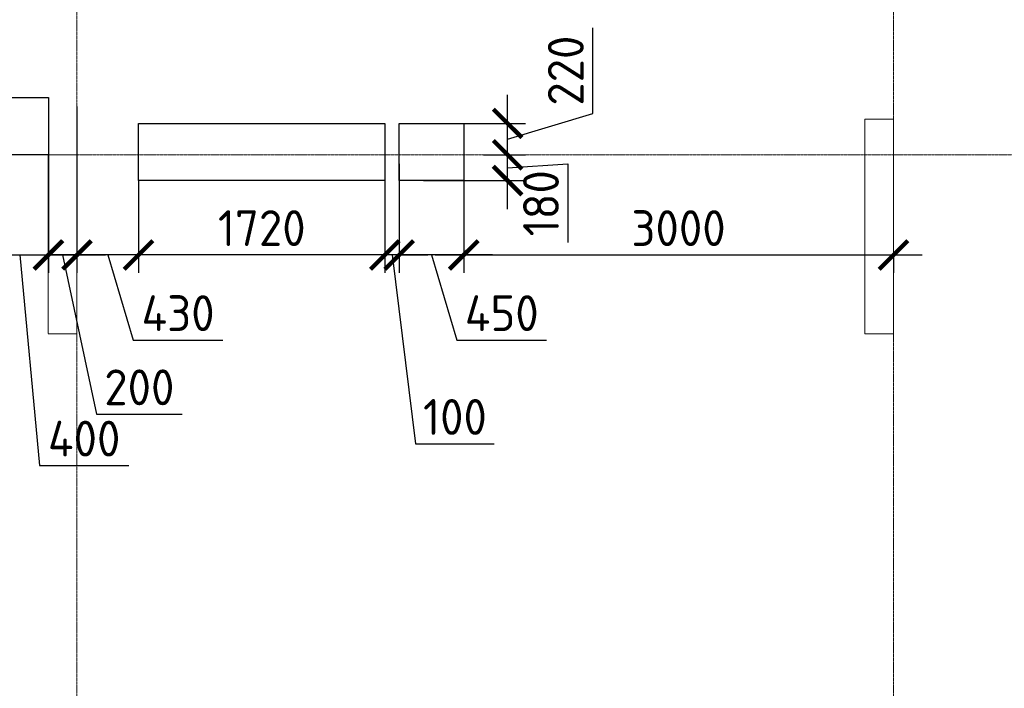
# Model space of a CAD drawing. Header units: millimetres. Extents: x -42044588 to 856694, y -806701 to 941911.
# Tile 127 of 256: x -175370 to -168496, y -281134 to -276465. Entities that reach past the tile are written whole.
import ezdxf

# ---------------------------------------------------------------- set-up
doc = ezdxf.new("R2010")
doc.units = ezdxf.units.MM
for name, pattern in [('______5', [1100, 800, -100, 100, -100]), ('DASHED', [7, 5, -2, 0]), ('осевая', [50.8, 31.75, -6.35, 6.35, -6.35])]:
    doc.linetypes.add(name, pattern=pattern)
doc.layers.add('Колонна_ бетон', color=7, linetype='Continuous', lineweight=50, true_color=0xb4b496)
for name, color, linetype, lineweight in [('Оси', 40, '______5', 18), ('Перекрытие ж_бетон', 1, 'Continuous', 30), ('РАЗМЕРЫ', 1, 'Continuous', 9)]:
    doc.layers.add(name, color=color, linetype=linetype, lineweight=lineweight)
doc.styles.add('GOST-2.304_Type-B', font='GOST_Common.ttf')
doc.dimstyles.new('СПДС', dxfattribs={"dimscale": 100, "dimtxt": 2.5, "dimasz": 2, "dimexe": 1.25, "dimexo": 0, "dimtad": 1, "dimdec": 0, "dimrnd": 5, "dimtxsty": 'GOST-2.304_Type-B', "dimblk": 'ARCHTICK', "dimcen": 2.5, "dimdle": 2, "dimclrd": 1, "dimclre": 1, "dimclrt": 1, "dimadec": 0, "dimazin": 2, "dimtfac": 0.75, "dimtdec": 0, "dimtmove": 1, "dimatfit": 3, "dimfxl": 0, "dimtolj": 1, "dimarcsym": 0})

# ---------------------------------------------------------------- blocks, each defined once
blk = doc.blocks.new('оси блок 2')
at = {"layer": 'Оси', "color": 16, "linetype": 'осевая', "lineweight": 0, "ltscale": 0.25, "transparency": 33554687}
for p, q in [((-64304.7, -322543), (-64304.7, -347914.1)), ((-58604.7, -322543), (-58604.7, -347914.1)), ((-89822.3, -337801.3), (-37238.5, -337801.3))]:
    blk.add_line(p, q, dxfattribs=at)
blk = doc.blocks.new('подложка стн 1-го этажа')
at = {"layer": 'Колонна_ бетон', "color": 252, "linetype": 'DASHED', "lineweight": 0, "ltscale": 0.5, "true_color": 0x939598, "transparency": 33554687}
for p, q in [((35143.8, 14861.8, -200), (34943.8, 14861.8, -200)), ((34943.8, 13361.8, -200), (34943.8, 14861.8, -200)), ((34943.8, 14861.8, -200), (34943.8, 14861.8, -200)), ((35143.8, 14861.8, -200), (35143.8, 14861.8, -200)), ((35143.8, 14861.8, -200), (35143.8, 13361.8, -200)), ((29443.8, 14611.8, -200), (29243.8, 14611.8, -200)), ((29243.8, 14611.8, -200), (29243.8, 14611.8, -200)), ((29243.8, 14611.8, -200), (29243.8, 13361.8, -200)), ((29443.8, 14611.8, -200), (29443.8, 14611.8, -200)), ((29443.8, 14611.8, -200), (29443.8, 13361.8, -200)), ((29243.8, 13361.8, -200), (29243.8, 13361.8, -200)), ((29243.8, 13361.8, -200), (29443.8, 13361.8, -200)), ((29443.8, 13361.8, -200), (29443.8, 13361.8, -200)), ((34943.8, 13361.8, -200), (34943.8, 13361.8, -200)), ((35143.8, 13361.8, -200), (34943.8, 13361.8, -200)), ((35143.8, 13361.8, -200), (35143.8, 13361.8, -200))]:
    blk.add_line(p, q, dxfattribs=at)
blk = doc.blocks.new('_ArchTick')
at = {"color": 0, "linetype": 'ByBlock', "const_width": 0.15}
blk.add_lwpolyline([(-0.5, -0.5), (0.5, 0.5)], dxfattribs=at)
blk = doc.blocks.new('*D3368')
at = {"layer": 'DEFPOINTS', "color": 0, "transparency": 16777216}
for p in [(-175169.6, -277159.1), (-175569.6, -277285.5), (-175169.6, -278108.3)]:
    blk.add_point(p, dxfattribs=at)
at = {"layer": 'РАЗМЕРЫ', "color": 1, "lineweight": -2, "transparency": 16777216}
for p, q in [((-175169.6, -277159.1), (-175169.6, -278233.3)), ((-175569.6, -277285.5), (-175569.6, -278233.3)), ((-175769.6, -278108.3), (-174969.6, -278108.3)), ((-175369.6, -278108.3), (-175232.1, -279578)), ((-175232.1, -279578), (-174607.1, -279578))]:
    blk.add_line(p, q, dxfattribs=at)
at = {"layer": 'РАЗМЕРЫ', "color": 1, "lineweight": -2, "transparency": 16777216, "xscale": 200, "yscale": 200, "zscale": 200, "rotation": 180}
blk.add_blockref('_ArchTick', (-175569.6, -278108.3), dxfattribs=at)
at = {"layer": 'РАЗМЕРЫ', "color": 1, "lineweight": -2, "transparency": 16777216, "xscale": 200, "yscale": 200, "zscale": 200}
blk.add_blockref('_ArchTick', (-175169.6, -278108.3), dxfattribs=at)
at = {"layer": 'РАЗМЕРЫ', "color": 1, "lineweight": 0, "transparency": 16777216, "insert": (-174919.6, -279390.5), "char_height": 250, "attachment_point": 5, "style": 'GOST-2.304_Type-B'}
blk.add_mtext('\\A1;400', dxfattribs=at)
blk = doc.blocks.new('*D3369')
at = {"layer": 'DEFPOINTS', "color": 0, "transparency": 16777216}
for p in [(-172719.7, -277472.6), (-172269.7, -277472.6), (-172719.7, -278108.3)]:
    blk.add_point(p, dxfattribs=at)
at = {"layer": 'РАЗМЕРЫ', "color": 1, "lineweight": -2, "transparency": 16777216}
for p, q in [((-172719.7, -277472.6), (-172719.7, -278233.3)), ((-172269.7, -277472.6), (-172269.7, -278233.3)), ((-172069.7, -278108.3), (-172919.7, -278108.3)), ((-172494.7, -278108.3), (-172316.6, -278702)), ((-172316.6, -278702), (-171691.6, -278702))]:
    blk.add_line(p, q, dxfattribs=at)
at = {"layer": 'РАЗМЕРЫ', "color": 1, "lineweight": -2, "transparency": 16777216, "xscale": 200, "yscale": 200, "zscale": 200, "rotation": 180}
blk.add_blockref('_ArchTick', (-172719.7, -278108.3), dxfattribs=at)
at = {"layer": 'РАЗМЕРЫ', "color": 1, "lineweight": -2, "transparency": 16777216, "xscale": 200, "yscale": 200, "zscale": 200}
blk.add_blockref('_ArchTick', (-172269.7, -278108.3), dxfattribs=at)
at = {"layer": 'РАЗМЕРЫ', "color": 1, "lineweight": 0, "transparency": 16777216, "insert": (-172004.1, -278514.5), "char_height": 250, "attachment_point": 5, "style": 'GOST-2.304_Type-B'}
blk.add_mtext('\\A1;450', dxfattribs=at)
blk = doc.blocks.new('*D3370')
at = {"layer": 'DEFPOINTS', "color": 0, "transparency": 16777216}
for p in [(-172130.7, -277409.1), (-171963, -277409.1), (-172550.2, -277589.1)]:
    blk.add_point(p, dxfattribs=at)
at = {"layer": 'РАЗМЕРЫ', "color": 1, "lineweight": -2, "transparency": 16777216}
for p, q in [((-171963, -277789.1), (-171963, -277209.1)), ((-172130.7, -277409.1), (-171838, -277409.1)), ((-171963, -277499.1), (-171542.6, -277472.2)), ((-171542.6, -277472.2), (-171542.6, -278022.2)), ((-172550.2, -277589.1), (-171838, -277589.1))]:
    blk.add_line(p, q, dxfattribs=at)
at = {"layer": 'РАЗМЕРЫ', "color": 1, "lineweight": -2, "transparency": 16777216, "xscale": 200, "yscale": 200, "zscale": 200}
for p, rotation in [((-171963, -277409.1), 90), ((-171963, -277589.1), 270)]:
    blk.add_blockref('_ArchTick', p, dxfattribs=dict(at, rotation=rotation))
at = {"layer": 'РАЗМЕРЫ', "color": 1, "lineweight": 0, "transparency": 16777216, "insert": (-171730.1, -277747.2), "char_height": 250, "attachment_point": 5, "rotation": 90, "style": 'GOST-2.304_Type-B'}
blk.add_mtext('\\A1;180', dxfattribs=at)
blk = doc.blocks.new('*D3515')
at = {"layer": 'DEFPOINTS', "color": 0, "transparency": 16777216}
for p in [(-174969.7, -277071.8), (-175169.6, -277159.1), (-174969.7, -278108.3)]:
    blk.add_point(p, dxfattribs=at)
at = {"layer": 'РАЗМЕРЫ', "color": 1, "lineweight": -2, "transparency": 16777216}
for p, q in [((-174969.7, -277071.8), (-174969.7, -278233.3)), ((-175169.6, -277159.1), (-175169.6, -278233.3)), ((-175369.6, -278108.3), (-174769.7, -278108.3)), ((-175069.7, -278108.3), (-174834.3, -279219.9)), ((-174834.3, -279219.9), (-174234.3, -279219.9))]:
    blk.add_line(p, q, dxfattribs=at)
at = {"layer": 'РАЗМЕРЫ', "color": 1, "lineweight": -2, "transparency": 16777216, "xscale": 200, "yscale": 200, "zscale": 200, "rotation": 180}
blk.add_blockref('_ArchTick', (-175169.6, -278108.3), dxfattribs=at)
at = {"layer": 'РАЗМЕРЫ', "color": 1, "lineweight": -2, "transparency": 16777216, "xscale": 200, "yscale": 200, "zscale": 200}
blk.add_blockref('_ArchTick', (-174969.7, -278108.3), dxfattribs=at)
at = {"layer": 'РАЗМЕРЫ', "color": 1, "lineweight": 0, "transparency": 16777216, "insert": (-174534.3, -279032.4), "char_height": 250, "attachment_point": 5, "style": 'GOST-2.304_Type-B'}
blk.add_mtext('\\A1;200', dxfattribs=at)
blk = doc.blocks.new('*D3516')
at = {"layer": 'DEFPOINTS', "color": 0, "transparency": 16777216}
for p in [(-172269.7, -277472.6), (-169269.7, -278095.6), (-169269.7, -278108.3)]:
    blk.add_point(p, dxfattribs=at)
at = {"layer": 'РАЗМЕРЫ', "color": 1, "lineweight": -2, "transparency": 16777216}
for p, q in [((-172269.7, -277472.6), (-172269.7, -278233.3)), ((-172469.7, -278108.3), (-169069.7, -278108.3)), ((-169269.7, -278095.6), (-169269.7, -278233.3))]:
    blk.add_line(p, q, dxfattribs=at)
at = {"layer": 'РАЗМЕРЫ', "color": 1, "lineweight": -2, "transparency": 16777216, "xscale": 200, "yscale": 200, "zscale": 200, "rotation": 180}
blk.add_blockref('_ArchTick', (-172269.7, -278108.3), dxfattribs=at)
at = {"layer": 'РАЗМЕРЫ', "color": 1, "lineweight": -2, "transparency": 16777216, "xscale": 200, "yscale": 200, "zscale": 200}
blk.add_blockref('_ArchTick', (-169269.7, -278108.3), dxfattribs=at)
at = {"layer": 'РАЗМЕРЫ', "color": 1, "lineweight": 0, "transparency": 16777216, "insert": (-170769.7, -277920.8), "char_height": 250, "attachment_point": 5, "style": 'GOST-2.304_Type-B'}
blk.add_mtext('\\A1;3000', dxfattribs=at)
blk = doc.blocks.new('*D3397')
at = {"layer": 'DEFPOINTS', "color": 0, "transparency": 16777216}
for p in [(-172274.6, -277189.1), (-171963, -277189.1), (-172130.7, -277409.1)]:
    blk.add_point(p, dxfattribs=at)
at = {"layer": 'РАЗМЕРЫ', "color": 1, "lineweight": -2, "transparency": 16777216}
for p, q in [((-171369.2, -277121), (-171369.2, -276521)), ((-171963, -277609.1), (-171963, -276989.1)), ((-171963, -277299.1), (-171369.2, -277121)), ((-172274.6, -277189.1), (-171838, -277189.1)), ((-172130.7, -277409.1), (-171838, -277409.1))]:
    blk.add_line(p, q, dxfattribs=at)
at = {"layer": 'РАЗМЕРЫ', "color": 1, "lineweight": -2, "transparency": 16777216, "xscale": 200, "yscale": 200, "zscale": 200}
for p, rotation in [((-171963, -277189.1), 90), ((-171963, -277409.1), 270)]:
    blk.add_blockref('_ArchTick', p, dxfattribs=dict(at, rotation=rotation))
at = {"layer": 'РАЗМЕРЫ', "color": 1, "lineweight": 0, "transparency": 16777216, "insert": (-171556.7, -276821), "char_height": 250, "attachment_point": 5, "rotation": 90, "style": 'GOST-2.304_Type-B'}
blk.add_mtext('\\A1;220', dxfattribs=at)
blk = doc.blocks.new('*D3434')
at = {"layer": 'DEFPOINTS', "color": 0, "transparency": 16777216}
for p in [(-172719.7, -277472.6), (-172819.5, -277589.1), (-172819.5, -278108.3)]:
    blk.add_point(p, dxfattribs=at)
at = {"layer": 'РАЗМЕРЫ', "color": 1, "lineweight": -2, "transparency": 16777216}
for p, q in [((-172719.7, -277472.6), (-172719.7, -278233.3)), ((-172819.5, -277589.1), (-172819.5, -278233.3)), ((-172819.5, -278108.3), (-173019.5, -278108.3)), ((-172719.7, -278108.3), (-172819.5, -278108.3)), ((-172719.7, -278108.3), (-172819.5, -278108.3)), ((-172769.6, -278108.3), (-172606.1, -279426.7)), ((-172719.7, -278108.3), (-172519.7, -278108.3)), ((-172606.1, -279426.7), (-172056.1, -279426.7))]:
    blk.add_line(p, q, dxfattribs=at)
at = {"layer": 'РАЗМЕРЫ', "color": 1, "lineweight": -2, "transparency": 16777216, "xscale": 200, "yscale": 200, "zscale": 200}
blk.add_blockref('_ArchTick', (-172819.5, -278108.3), dxfattribs=at)
at = {"layer": 'РАЗМЕРЫ', "color": 1, "lineweight": -2, "transparency": 16777216, "xscale": 200, "yscale": 200, "zscale": 200, "rotation": 180}
blk.add_blockref('_ArchTick', (-172719.7, -278108.3), dxfattribs=at)
at = {"layer": 'РАЗМЕРЫ', "color": 1, "lineweight": 0, "transparency": 16777216, "insert": (-172331.1, -279239.2), "char_height": 250, "attachment_point": 5, "style": 'GOST-2.304_Type-B'}
blk.add_mtext('\\A1;100', dxfattribs=at)
blk = doc.blocks.new('*D3435')
at = {"layer": 'DEFPOINTS', "color": 0, "transparency": 16777216}
for p in [(-174539.5, -277589.1, -200), (-172819.6, -277669.1), (-174539.5, -278108.3)]:
    blk.add_point(p, dxfattribs=at)
at = {"layer": 'РАЗМЕРЫ', "color": 1, "lineweight": -2, "transparency": 16777216}
for p, q in [((-174539.5, -277589.1), (-174539.5, -278233.3)), ((-172819.6, -277669.1), (-172819.6, -278233.3)), ((-172619.6, -278108.3), (-174739.5, -278108.3))]:
    blk.add_line(p, q, dxfattribs=at)
at = {"layer": 'РАЗМЕРЫ', "color": 1, "lineweight": -2, "transparency": 16777216, "xscale": 200, "yscale": 200, "zscale": 200, "rotation": 180}
blk.add_blockref('_ArchTick', (-174539.5, -278108.3), dxfattribs=at)
at = {"layer": 'РАЗМЕРЫ', "color": 1, "lineweight": -2, "transparency": 16777216, "xscale": 200, "yscale": 200, "zscale": 200}
blk.add_blockref('_ArchTick', (-172819.6, -278108.3), dxfattribs=at)
at = {"layer": 'РАЗМЕРЫ', "color": 1, "lineweight": 0, "transparency": 16777216, "insert": (-173679.5, -277920.8), "char_height": 250, "attachment_point": 5, "style": 'GOST-2.304_Type-B'}
blk.add_mtext('\\A1;1720', dxfattribs=at)
blk = doc.blocks.new('*D3436')
at = {"layer": 'DEFPOINTS', "color": 0, "transparency": 16777216}
for p in [(-174969.7, -277609.1), (-174539.5, -277589.1, -200), (-174969.7, -278108.3)]:
    blk.add_point(p, dxfattribs=at)
at = {"layer": 'РАЗМЕРЫ', "color": 1, "lineweight": -2, "transparency": 16777216}
for p, q in [((-174969.7, -277609.1), (-174969.7, -278233.3)), ((-174539.5, -277589.1), (-174539.5, -278233.3)), ((-174339.5, -278108.3), (-175169.7, -278108.3)), ((-174754.6, -278108.3), (-174576.5, -278702)), ((-174576.5, -278702), (-173951.5, -278702))]:
    blk.add_line(p, q, dxfattribs=at)
at = {"layer": 'РАЗМЕРЫ', "color": 1, "lineweight": -2, "transparency": 16777216, "xscale": 200, "yscale": 200, "zscale": 200, "rotation": 180}
blk.add_blockref('_ArchTick', (-174969.7, -278108.3), dxfattribs=at)
at = {"layer": 'РАЗМЕРЫ', "color": 1, "lineweight": -2, "transparency": 16777216, "xscale": 200, "yscale": 200, "zscale": 200}
blk.add_blockref('_ArchTick', (-174539.5, -278108.3), dxfattribs=at)
at = {"layer": 'РАЗМЕРЫ', "color": 1, "lineweight": 0, "transparency": 16777216, "insert": (-174264, -278514.5), "char_height": 250, "attachment_point": 5, "style": 'GOST-2.304_Type-B'}
blk.add_mtext('\\A1;430', dxfattribs=at)
blk = doc.blocks.new('блочина')
at = {"layer": 'Перекрытие ж_бетон', "color": 4}
for points in [[(124812.9, 55779.6), (124412.9, 55779.6), (124412.9, 56179.6), (124812.9, 56179.6)], [(125443, 55599.6), (125443, 55999.6), (127163, 55999.6), (127163, 55599.6)], [(127262.8, 55599.6), (127262.8, 55999.6), (127712.8, 55999.6), (127712.8, 55599.6)]]:
    blk.add_lwpolyline(points, close=True, dxfattribs=at)

msp = doc.modelspace()

# ---------------------------------------------------------------- block references
for name, p in [('подложка стн 1-го этажа', (-204413.612, -292020.941, 560)), ('блочина', (-299982.527, -333188.797))]:
    msp.add_blockref(name, p)
at = {"layer": 'РАЗМЕРЫ'}
msp.add_blockref('оси блок 2', (-110664.971, 60392.176), dxfattribs=at)

# ---------------------------------------------------------------- dimensions: what is measured, and where the dimension line sits
at = {"layer": 'РАЗМЕРЫ', "lineweight": 0}
dim = msp.add_linear_dim(base=(-171962.989, -277189.146, 200), p1=(-172130.674, -277409.146, 200), p2=(-172274.606, -277189.146, 200), angle=90, dimstyle='СПДС', override={"dimrnd": 5}, dxfattribs=at)
dim.commit()
dim.dimension.update_dxf_attribs({"geometry": '*D3397', "text_midpoint": (-171556.739, -277058.521, 200)})
for base, p1, p2, picture, middle in [((-174969.689, -278108.256, 200), (-175169.628, -277159.146, 200), (-174969.689, -277071.788, 200), '*D3515', (-174771.773, -279219.896, 200)), ((-175169.628, -278108.256, 200), (-175569.628, -277285.465, 200), (-175169.628, -277159.146, 200), '*D3368', (-175169.628, -279577.954, 200))]:
    dim = msp.add_linear_dim(base=base, p1=p1, p2=p2, dimstyle='СПДС', override={"dimrnd": 5}, dxfattribs=at)
    dim.commit()
    dim.dimension.update_dxf_attribs({"geometry": picture, "text_midpoint": middle, "dimtype": 160})
dim = msp.add_linear_dim(base=(-171962.989, -277409.146, 200), p1=(-172550.228, -277589.146, 200), p2=(-172130.674, -277409.146, 200), angle=90, dimstyle='СПДС', override={"dimrnd": 5}, dxfattribs=at)
dim.commit()
dim.dimension.update_dxf_attribs({"geometry": '*D3370', "text_midpoint": (-171542.608, -277534.689, 200), "dimtype": 160})
dim = msp.add_linear_dim(base=(-172819.485, -278108.256, 200), p1=(-172719.689, -277472.637, 200), p2=(-172819.485, -277589.146, 200), dimstyle='СПДС', dxfattribs=at)
dim.commit()
dim.dimension.update_dxf_attribs({"geometry": '*D3434', "text_midpoint": (-172543.617, -279426.741, 200), "dimtype": 160})
for base, p1, p2, picture, middle in [((-172719.689, -278108.256, 200), (-172269.687, -277472.637, 200), (-172719.689, -277472.637, 200), '*D3369', (-172254.063, -278514.506, 200)), ((-169269.689, -278108.256, 200), (-172269.687, -277472.637, 200), (-169269.689, -278095.587, 200), '*D3516', (-170769.688, -277920.756, 200)), ((-174539.502, -278108.256, 200), (-172819.591, -277669.146, 200), (-174539.502, -277589.146), '*D3435', (-173679.546, -277920.756, 200))]:
    dim = msp.add_linear_dim(base=base, p1=p1, p2=p2, dimstyle='СПДС', dxfattribs=at)
    dim.commit()
    dim.dimension.update_dxf_attribs({"geometry": picture, "text_midpoint": middle})
dim = msp.add_linear_dim(base=(-174969.689, -278108.256, 200), p1=(-174539.502, -277589.146), p2=(-174969.689, -277609.146, 200), dimstyle='СПДС', override={"dimrnd": 5}, dxfattribs=at)
dim.commit()
dim.dimension.update_dxf_attribs({"geometry": '*D3436', "text_midpoint": (-174513.97, -278514.506, 200)})

doc.saveas('drawing.dxf')
